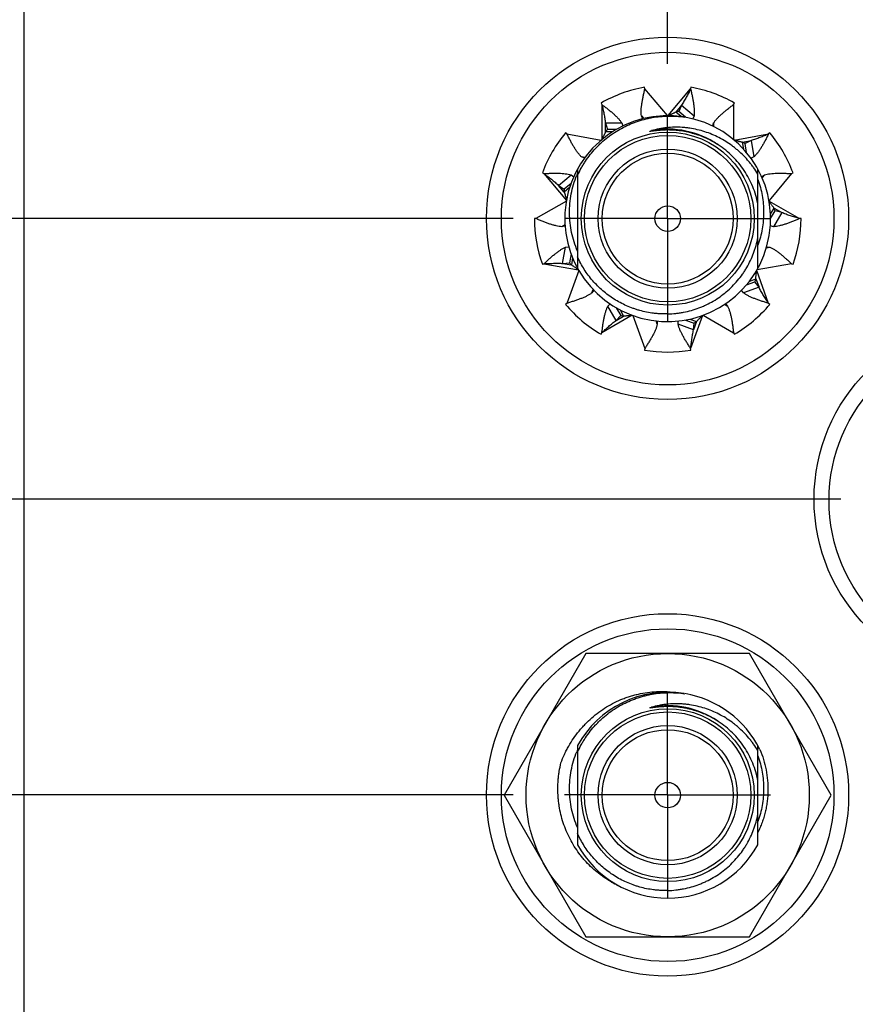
# Model space of a CAD drawing. Header units: inches. Extents: x 0 to 22, y 0 to 17.
# Tile 36 of 91: x 9.1 to 10.1, y 10 to 11.2. Entities that reach past the tile are written whole.
import ezdxf

# ---------------------------------------------------------------- set-up
doc = ezdxf.new("R2010")
doc.units = ezdxf.units.IN
doc.header["$LTSCALE"] = 1.21
doc.header["$MEASUREMENT"] = 0
doc.linetypes.add('CENTER', pattern=[0.6, 0.375, -0.075, 0.075, -0.075])
doc.layers.get('0').update_dxf_attribs({"linetype": 'CONTINUOUS'})
doc.layers.add('02___PRT_ALL_AXES', color=7, linetype='CONTINUOUS')
doc.layers.add('DIMENSIONS', color=7, linetype='CONTINUOUS')
doc.styles.get("Standard").update_dxf_attribs({"font": 'txt', "width": 0.8})
doc.dimstyles.new('DIMSTYLE_1', dxfattribs={"dimtxt": 0.125, "dimasz": 0.18, "dimexe": 0.18, "dimexo": 0.0625, "dimgap": 0.09, "dimtad": 0, "dimtih": 1, "dimtoh": 1, "dimdec": 3, "dimzin": 4, "dimdsep": 46, "dimtxsty": 'STANDARD', "dimblk": '_FILLED', "dimblk1": '_FILLED', "dimblk2": '_FILLED', "dimcen": 0.09, "dimadec": 0, "dimazin": 0, "dimtp": 0.01, "dimtm": 0.01, "dimtfac": 1, "dimtdec": 3, "dimtofl": 0, "dimtmove": 0, "dimatfit": 3, "dimldrblk": '_FILLED', "dimfxl": 1, "dimtolj": 1, "dimtzin": 4, "dimarcsym": 0})

# ---------------------------------------------------------------- blocks, each defined once
blk = doc.blocks.new('*D6')
at = {"layer": 'DIMENSIONS', "color": 2, "linetype": 'CONTINUOUS'}
blk.add_line((10.1065, 8.2903), (7.6286, 8.2903), dxfattribs=at)
at = {"layer": 'DIMENSIONS', "color": 2, "linetype": 'CONTINUOUS', "insert": (7.5661, 8.3528), "char_height": 0.125, "width": 1.425, "attachment_point": 3, "line_spacing_factor": 0.9}
blk.add_mtext('-3.679{\\Ftxt.shx;\\W1.000000;\\H0.125000; }[93.45]', dxfattribs=at)
blk = doc.blocks.new('_FILLED')
at = {"color": 0, "linetype": 'BYBLOCK'}
blk.add_solid([(0, 0), (-1, 0.1736), (-1, -0.1736)], dxfattribs=at)
blk = doc.blocks.new('*D7')
at = {"layer": 'DIMENSIONS', "color": 2, "linetype": 'CONTINUOUS'}
blk.add_line((10.1065, 8.9403), (7.6286, 8.9403), dxfattribs=at)
at = {"layer": 'DIMENSIONS', "color": 2, "linetype": 'CONTINUOUS', "insert": (7.5661, 9.0028), "char_height": 0.125, "width": 1.425, "attachment_point": 3, "line_spacing_factor": 0.9}
blk.add_mtext('-3.029{\\Ftxt.shx;\\W1.000000;\\H0.125000; }[76.94]', dxfattribs=at)
blk = doc.blocks.new('*D8')
at = {"layer": 'DIMENSIONS', "color": 2, "linetype": 'CONTINUOUS'}
blk.add_line((10.1065, 9.5903), (7.6286, 9.5903), dxfattribs=at)
at = {"layer": 'DIMENSIONS', "color": 2, "linetype": 'CONTINUOUS', "insert": (7.5661, 9.6528), "char_height": 0.125, "width": 1.425, "attachment_point": 3, "line_spacing_factor": 0.9}
blk.add_mtext('-2.379{\\Ftxt.shx;\\W1.000000;\\H0.125000; }[60.43]', dxfattribs=at)
blk = doc.blocks.new('*D9')
at = {"layer": 'DIMENSIONS', "color": 2, "linetype": 'CONTINUOUS'}
blk.add_line((9.7085, 10.2232), (7.6286, 10.2232), dxfattribs=at)
at = {"layer": 'DIMENSIONS', "color": 2, "linetype": 'CONTINUOUS', "insert": (7.5661, 10.2857), "char_height": 0.125, "width": 1.425, "attachment_point": 3, "line_spacing_factor": 0.9}
blk.add_mtext('-1.746{\\Ftxt.shx;\\W1.000000;\\H0.125000; }[44.35]', dxfattribs=at)
blk = doc.blocks.new('*D10')
at = {"layer": 'DIMENSIONS', "color": 2, "linetype": 'CONTINUOUS'}
blk.add_line((10.1065, 10.5822), (7.6286, 10.5822), dxfattribs=at)
at = {"layer": 'DIMENSIONS', "color": 2, "linetype": 'CONTINUOUS', "insert": (7.5661, 10.6447), "char_height": 0.125, "width": 1.425, "attachment_point": 3, "line_spacing_factor": 0.9}
blk.add_mtext('-1.387{\\Ftxt.shx;\\W1.000000;\\H0.125000; }[35.23]', dxfattribs=at)
blk = doc.blocks.new('*D11')
at = {"layer": 'DIMENSIONS', "color": 2, "linetype": 'CONTINUOUS'}
for p, q in [((7.8065, 11.1573), (7.6286, 11.1573)), ((7.9668, 10.9232), (7.8065, 11.1573)), ((9.7085, 10.9232), (7.9668, 10.9232))]:
    blk.add_line(p, q, dxfattribs=at)
at = {"layer": 'DIMENSIONS', "color": 2, "linetype": 'CONTINUOUS', "insert": (7.5661, 11.2198), "char_height": 0.125, "width": 1.425, "attachment_point": 3, "line_spacing_factor": 0.9}
blk.add_mtext('-1.046{\\Ftxt.shx;\\W1.000000;\\H0.125000; }[26.57]', dxfattribs=at)
blk = doc.blocks.new('*D27')
at = {"layer": 'DIMENSIONS', "color": 2, "linetype": 'CONTINUOUS'}
blk.add_line((9.8961, 11.1108), (9.8961, 12.7789), dxfattribs=at)
at = {"layer": 'DIMENSIONS', "color": 2, "linetype": 'CONTINUOUS', "insert": (9.8336, 12.8414), "char_height": 0.125, "width": 1.625, "attachment_point": 1, "rotation": 90, "line_spacing_factor": 0.9}
blk.add_mtext('2X 1.286{\\Ftxt.shx;\\W1.000000;\\H0.125000; }[32.66]', dxfattribs=at)
blk = doc.blocks.new('*D28')
at = {"layer": 'DIMENSIONS', "color": 2, "linetype": 'CONTINUOUS'}
blk.add_line((11.2796, 10.5758), (11.2796, 12.7789), dxfattribs=at)
at = {"layer": 'DIMENSIONS', "color": 2, "linetype": 'CONTINUOUS', "insert": (11.2171, 12.8414), "char_height": 0.125, "width": 1.625, "attachment_point": 1, "rotation": 90, "line_spacing_factor": 0.9}
blk.add_mtext('4X 2.669{\\Ftxt.shx;\\W1.000000;\\H0.125000; }[67.81]', dxfattribs=at)

msp = doc.modelspace()

# ---------------------------------------------------------------- linework, layer by layer
at = {"color": 7, "linetype": 'CONTINUOUS'}
for p, q in [((9.1141, 12.0572), (9.1141, 7.9872)), ((9.8685, 11.0804), (9.8682, 11.0824)), ((9.9245, 11.0824), (9.9241, 11.0804)), ((9.8153, 11.0631), (9.8163, 11.0614)), ((9.9131, 11.0605), (9.9097, 11.0529)), ((9.9131, 11.0605), (9.9283, 11.0477)), ((9.9763, 11.0614), (9.9773, 11.0631)), ((9.8659, 11.0441), (9.8643, 11.0477)), ((9.9128, 11.0467), (9.9062, 11.0523)), ((9.9181, 11.0459), (9.9097, 11.0529)), ((9.9283, 11.0477), (9.9267, 11.0441)), ((9.8207, 11.0391), (9.823, 11.0311)), ((9.8207, 11.0391), (9.8406, 11.0391)), ((9.8406, 11.0391), (9.8417, 11.0352)), ((9.951, 11.0353), (9.9521, 11.0391)), ((9.7738, 11.0257), (9.7722, 11.027)), ((9.8293, 11.0283), (9.8207, 11.0283)), ((9.834, 11.0311), (9.823, 11.0311)), ((9.8963, 11.0305), (9.8946, 11.0305)), ((10.0204, 11.027), (10.0189, 11.0257)), ((9.9886, 11.0072), (9.9871, 11.0157)), ((9.9976, 11.0176), (9.9902, 11.0139)), ((9.9921, 11.0031), (9.9902, 11.0139)), ((9.9976, 11.0176), (10.0011, 10.9979)), ((9.7952, 10.9962), (9.7916, 10.9979)), ((10.0011, 10.9979), (9.9975, 10.9962)), ((9.7441, 10.9783), (9.746, 10.9776)), ((9.7637, 10.9632), (9.7789, 10.976)), ((9.7789, 10.976), (9.7822, 10.9738)), ((9.7868, 10.9831), (9.7868, 10.8626)), ((10.0058, 10.8626), (10.0058, 10.9831)), ((10.0104, 10.9738), (10.0137, 10.976)), ((10.0467, 10.9776), (10.0486, 10.9783)), ((9.7637, 10.9632), (9.7705, 10.9586)), ((9.7789, 10.9656), (9.7705, 10.9586)), ((9.7772, 10.9606), (9.7706, 10.955)), ((10.0212, 10.9282), (10.0255, 10.9357)), ((10.0213, 10.9229), (10.0268, 10.9323)), ((10.0348, 10.9303), (10.0249, 10.913)), ((10.0348, 10.9303), (10.0268, 10.9323)), ((9.7363, 10.9229), (9.7343, 10.9229)), ((10.0583, 10.9229), (10.0563, 10.9229)), ((9.7717, 10.914), (9.7678, 10.913)), ((10.0249, 10.913), (10.021, 10.914)), ((9.7687, 10.8685), (9.7722, 10.8881)), ((9.7722, 10.8881), (9.7761, 10.8886)), ((9.7789, 10.8802), (9.777, 10.8694)), ((10.0165, 10.8886), (10.0205, 10.8881)), ((9.7441, 10.8674), (9.746, 10.8681)), ((9.7687, 10.8685), (9.777, 10.8694)), ((9.7808, 10.8752), (9.7793, 10.8666)), ((10.0467, 10.8681), (10.0486, 10.8674)), ((9.7863, 10.8619), (9.7879, 10.8607)), ((9.992, 10.8425), (10.0023, 10.8462)), ((9.9954, 10.8467), (10.0035, 10.8496)), ((10.0072, 10.8395), (10.0023, 10.8462)), ((9.8065, 10.8359), (9.8042, 10.8327)), ((9.9885, 10.8327), (9.9861, 10.8359)), ((10.0072, 10.8395), (9.9885, 10.8327)), ((9.7738, 10.82), (9.7722, 10.8187)), ((9.8236, 10.8165), (9.8263, 10.8193)), ((9.9664, 10.8193), (9.9691, 10.8165)), ((10.0204, 10.8187), (10.0189, 10.82)), ((9.8335, 10.7992), (9.8236, 10.8165)), ((9.8338, 10.8147), (9.8393, 10.8052)), ((9.8385, 10.812), (9.8428, 10.8046)), ((9.8335, 10.7992), (9.8393, 10.8052)), ((9.8834, 10.7986), (9.8837, 10.7946)), ((9.909, 10.7946), (9.9092, 10.7986)), ((9.918, 10.7998), (9.9283, 10.796)), ((9.9233, 10.8008), (9.9314, 10.7979)), ((9.9277, 10.7878), (9.9283, 10.796)), ((9.8153, 10.7826), (9.8163, 10.7843)), ((9.9277, 10.7878), (9.909, 10.7946)), ((9.9763, 10.7843), (9.9773, 10.7826)), ((9.8685, 10.7653), (9.8682, 10.7633)), ((9.9245, 10.7633), (9.9241, 10.7653)), ((9.797, 10.3949), (9.6977, 10.2229)), ((9.9956, 10.3949), (9.797, 10.3949)), ((10.0949, 10.2229), (9.9956, 10.3949)), ((9.8963, 10.3305), (9.8946, 10.3305)), ((9.7868, 10.2831), (9.7868, 10.1626)), ((10.0058, 10.1626), (10.0058, 10.2831)), ((9.6977, 10.2229), (9.797, 10.0509)), ((9.9956, 10.0509), (10.0949, 10.2229)), ((9.8361, 10.1133), (9.8359, 10.1134)), ((9.797, 10.0509), (9.9956, 10.0509))]:
    msp.add_line(p, q, dxfattribs=at)
at = {"color": 9, "linetype": 'CONTINUOUS'}
for p, q in [((9.8959, 11.0479), (9.8685, 11.0804)), ((9.8968, 11.0479), (9.9241, 11.0804)), ((9.8163, 11.0614), (9.8163, 11.0189)), ((9.9131, 11.0605), (9.9062, 11.0523)), ((9.9763, 11.0614), (9.9763, 11.0189)), ((9.8643, 11.0477), (9.8671, 11.0444)), ((9.8207, 11.0283), (9.8207, 11.0391)), ((9.9521, 11.0391), (9.9521, 11.0347)), ((9.7738, 11.0257), (9.8156, 11.0183)), ((9.977, 11.0183), (10.0189, 11.0257)), ((9.9871, 11.0157), (9.9976, 11.0176)), ((9.7959, 10.9972), (9.7916, 10.9979)), ((9.746, 10.9776), (9.7733, 10.945)), ((10.0137, 10.976), (10.0109, 10.9727)), ((10.0467, 10.9776), (10.0194, 10.945)), ((9.7706, 10.955), (9.7637, 10.9632)), ((9.7732, 10.9441), (9.7363, 10.9229)), ((10.0195, 10.9441), (10.0563, 10.9229)), ((10.0255, 10.9357), (10.0348, 10.9303)), ((9.7716, 10.9152), (9.7678, 10.913)), ((10.0162, 10.8874), (10.0205, 10.8881)), ((9.746, 10.8681), (9.7879, 10.8607)), ((9.7687, 10.8685), (9.7793, 10.8666)), ((10.0467, 10.8681), (10.0048, 10.8607)), ((9.7883, 10.86), (9.7738, 10.82)), ((10.0189, 10.82), (10.0044, 10.86)), ((10.0035, 10.8496), (10.0072, 10.8395)), ((9.8042, 10.8327), (9.8057, 10.8368)), ((9.9653, 10.8186), (9.9691, 10.8165)), ((9.8532, 10.8055), (9.8163, 10.7843)), ((9.8335, 10.7992), (9.8428, 10.8046)), ((9.854, 10.8052), (9.8685, 10.7653)), ((9.8837, 10.7946), (9.8822, 10.7987)), ((9.9387, 10.8052), (9.9241, 10.7653)), ((9.9314, 10.7979), (9.9277, 10.7878)), ((9.9395, 10.8055), (9.9763, 10.7843))]:
    msp.add_line(p, q, dxfattribs=at)
at = {"color": 7, "linetype": 'CONTINUOUS'}
for centre, radius in [((9.8961, 10.9232), 0.22), ((9.8963, 10.9229), 0.202), ((9.8963, 10.9229), 0.105), ((9.8963, 10.9229), 0.0845), ((9.8963, 10.9229), 0.0795), ((9.8963, 10.9229), 0.0155), ((10.2941, 10.5822), 0.22), ((10.2943, 10.5809), 0.202), ((9.8961, 10.2232), 0.22), ((9.8963, 10.2229), 0.202), ((9.8963, 10.2229), 0.172), ((9.8963, 10.2229), 0.105), ((9.8963, 10.2229), 0.0845), ((9.8963, 10.2229), 0.0795), ((9.8963, 10.2229), 0.0155)]:
    msp.add_circle(centre, radius, dxfattribs=at)
at = {"color": 9, "linetype": 'CONTINUOUS'}
for centre in [(9.8963, 10.9229), (9.8963, 10.2229)]:
    msp.add_circle(centre, 0.101, dxfattribs=at)
at = {"color": 7, "linetype": 'CONTINUOUS'}
for centre, radius, start, end in [((9.8963, 10.9229), 0.162, 100, 120), ((9.8963, 10.9229), 0.162, 60, 80), ((9.8963, 10.9229), 0.125, 80.9503, 80.4922), ((9.9216, 10.9786), 0.0753, 99.1176, 101.868), ((9.8963, 10.9229), 0.162, 140, 160), ((9.8799, 10.9818), 0.0753, 139.1176, 141.868), ((9.8963, 10.9229), 0.162, 20, 40), ((9.9516, 10.9493), 0.0753, 59.1176, 61.868), ((9.8992, 10.9299), 0.1222, 156.8717, 158.052), ((9.8458, 10.9575), 0.0753, 179.1176, 181.868), ((9.9556, 10.9076), 0.0753, 19.1176, 21.868), ((9.8963, 10.9229), 0.162, 180, 200), ((9.8963, 10.9229), 0.162, 340, 360), ((9.8354, 10.9169), 0.0753, 219.1176, 221.868), ((9.932, 10.8731), 0.0753, 339.1176, 341.868), ((9.8963, 10.9229), 0.162, 220, 240), ((9.8963, 10.9229), 0.162, 300, 320), ((9.8535, 10.8791), 0.0753, 259.1176, 261.868), ((9.8916, 10.8618), 0.0753, 299.1176, 301.868), ((9.8963, 10.9229), 0.162, 260, 280), ((9.8963, 10.2229), 0.125, 80.9503, 151.1635), ((9.8963, 10.2229), 0.125, 26.3984, 80.4922), ((9.8992, 10.2299), 0.1222, 156.8717, 158.052), ((9.8963, 10.2229), 0.125, 208.8365, 331.1635), ((9.8895, 10.2263), 0.125, 240.5446, 244.6061)]:
    msp.add_arc(centre, radius, start, end, dxfattribs=at)
at = {"color": 9, "linetype": 'CONTINUOUS'}
for centre in [(9.8963, 10.9229), (9.8963, 10.2229)]:
    msp.add_arc(centre, 0.1086, 56.1069, 100.4064, dxfattribs=at)
at = {"color": 7, "linetype": 'CONTINUOUS'}
for points, knots in [([(9.8643, 11.0477), (9.8642, 11.0489), (9.864, 11.0512), (9.8641, 11.0549), (9.8644, 11.0588), (9.865, 11.0629), (9.8657, 11.0672), (9.8666, 11.0715), (9.8675, 11.076), (9.8682, 11.0789), (9.8685, 11.0804)], [0, 0, 0, 0, 0.10435, 0.215842, 0.334278, 0.459053, 0.589249, 0.723711, 0.861106, 1, 1, 1, 1]), ([(9.9241, 11.0804), (9.9233, 11.0787), (9.9215, 11.0753), (9.9189, 11.0703), (9.9161, 11.0653), (9.9141, 11.0621), (9.9131, 11.0605)], [0, 0, 0, 0, 0.251797, 0.502749, 0.75223, 1, 1, 1, 1]), ([(9.9241, 11.0804), (9.9245, 11.0789), (9.9251, 11.076), (9.9261, 11.0715), (9.9269, 11.0672), (9.9277, 11.0629), (9.9282, 11.0588), (9.9285, 11.0549), (9.9286, 11.0512), (9.9285, 11.0489), (9.9283, 11.0477)], [0, 0, 0, 0, 0.138894, 0.276289, 0.410751, 0.540947, 0.665722, 0.784158, 0.89565, 1, 1, 1, 1]), ([(9.8163, 11.0614), (9.8176, 11.0605), (9.82, 11.0586), (9.8236, 11.0559), (9.827, 11.0531), (9.8303, 11.0503), (9.8333, 11.0475), (9.8361, 11.0447), (9.8385, 11.042), (9.8399, 11.04), (9.8406, 11.0391)], [0, 0, 0, 0, 0.138894, 0.276289, 0.410751, 0.540947, 0.665722, 0.784158, 0.89565, 1, 1, 1, 1]), ([(9.8163, 11.0614), (9.8168, 11.0596), (9.8176, 11.0558), (9.8189, 11.0503), (9.8199, 11.0447), (9.8204, 11.0409), (9.8207, 11.0391)], [0, 0, 0, 0, 0.251797, 0.502749, 0.75223, 1, 1, 1, 1]), ([(9.9521, 11.0391), (9.9527, 11.04), (9.9541, 11.042), (9.9566, 11.0447), (9.9593, 11.0475), (9.9624, 11.0503), (9.9656, 11.0531), (9.9691, 11.0559), (9.9727, 11.0586), (9.9751, 11.0605), (9.9763, 11.0614)], [0, 0, 0, 0, 0.10435, 0.215842, 0.334278, 0.459053, 0.589249, 0.723711, 0.861106, 1, 1, 1, 1]), ([(9.7868, 10.9752), (9.7882, 10.9783), (9.7904, 10.9827), (9.7937, 10.9884), (9.7973, 10.994), (9.8022, 11.0007), (9.8076, 11.007), (9.8122, 11.0118), (9.817, 11.0164), (9.8233, 11.0217), (9.8314, 11.0275), (9.84, 11.0326), (9.8489, 11.0369), (9.8581, 11.0406), (9.8661, 11.043), (9.8725, 11.0446), (9.879, 11.0459), (9.8872, 11.047), (9.8955, 11.0474), (9.9021, 11.0474), (9.9088, 11.0471), (9.9137, 11.0466), (9.917, 11.0461)], [0, 0, 0, 0, 0.062496, 0.093751, 0.125005, 0.187501, 0.249998, 0.281252, 0.312507, 0.375004, 0.4375, 0.499997, 0.562494, 0.624991, 0.687488, 0.718743, 0.749998, 0.812495, 0.874993, 0.906247, 0.937502, 1, 1, 1, 1]), ([(9.9062, 11.0523), (9.9058, 11.0521), (9.9051, 11.0517), (9.904, 11.0511), (9.9029, 11.0505), (9.9017, 11.05), (9.9005, 11.0495), (9.8988, 11.0487), (9.8976, 11.0482), (9.8968, 11.0479)], [0, 0, 0, 0, 0.11667, 0.23666, 0.359556, 0.4849, 0.61214, 0.740734, 1, 1, 1, 1]), ([(9.7916, 10.9979), (9.7907, 10.9987), (9.7891, 11.0005), (9.7868, 11.0033), (9.7845, 11.0065), (9.7823, 11.01), (9.7801, 11.0137), (9.778, 11.0176), (9.7759, 11.0216), (9.7745, 11.0243), (9.7738, 11.0257)], [0, 0, 0, 0, 0.10435, 0.215842, 0.334278, 0.459053, 0.589249, 0.723711, 0.861106, 1, 1, 1, 1]), ([(9.8207, 11.0283), (9.8205, 11.0279), (9.8203, 11.0272), (9.8198, 11.026), (9.8193, 11.0248), (9.8187, 11.0237), (9.8181, 11.0225), (9.8173, 11.0209), (9.8167, 11.0197), (9.8163, 11.0189)], [0, 0, 0, 0, 0.11667, 0.23666, 0.359556, 0.4849, 0.61214, 0.740734, 1, 1, 1, 1]), ([(9.8946, 11.0305), (9.8937, 11.0304), (9.8923, 11.0304), (9.8904, 11.0303), (9.889, 11.0302), (9.8876, 11.0301), (9.8862, 11.03), (9.8848, 11.0299), (9.8836, 11.0298), (9.8827, 11.0297), (9.882, 11.0296), (9.8813, 11.0295), (9.8806, 11.0295), (9.8799, 11.0294), (9.8792, 11.0293), (9.8786, 11.0292), (9.8782, 11.0291), (9.8778, 11.0291), (9.8775, 11.0291), (9.8771, 11.029), (9.8768, 11.029), (9.8765, 11.0289), (9.8762, 11.0289), (9.8761, 11.0289), (9.8759, 11.0289), (9.8757, 11.0289), (9.8755, 11.0288), (9.8754, 11.0288), (9.8753, 11.0288), (9.8752, 11.0288), (9.8751, 11.0288), (9.875, 11.0288), (9.8749, 11.0288), (9.8749, 11.0288), (9.8748, 11.0288), (9.8748, 11.0288), (9.8747, 11.0288), (9.8747, 11.0288), (9.8747, 11.0288), (9.8746, 11.0288), (9.8746, 11.0288), (9.8746, 11.0289), (9.8746, 11.0289), (9.8746, 11.0289), (9.8746, 11.0289), (9.8746, 11.0289), (9.8746, 11.0289), (9.8747, 11.029), (9.8747, 11.029), (9.8747, 11.029), (9.8748, 11.029), (9.8748, 11.029), (9.8749, 11.0291), (9.875, 11.0291), (9.8751, 11.0291), (9.8751, 11.0292), (9.8752, 11.0292), (9.8754, 11.0293), (9.8755, 11.0293), (9.8757, 11.0294), (9.8759, 11.0294), (9.876, 11.0295), (9.8762, 11.0295), (9.8764, 11.0296), (9.8766, 11.0296), (9.8767, 11.0297)], [0, 0, 0, 0, 0.125503, 0.188255, 0.251007, 0.313758, 0.376507, 0.439255, 0.502, 0.533371, 0.564741, 0.596109, 0.627476, 0.65884, 0.6902, 0.721555, 0.73723, 0.752903, 0.768573, 0.784239, 0.7999, 0.815555, 0.823379, 0.8312, 0.839017, 0.846829, 0.854635, 0.86243, 0.866323, 0.870211, 0.874093, 0.877966, 0.881827, 0.885669, 0.887578, 0.889476, 0.891356, 0.893205, 0.895, 0.895859, 0.89667, 0.897421, 0.897772, 0.898118, 0.898853, 0.899657, 0.901371, 0.903173, 0.905018, 0.906889, 0.908775, 0.910673, 0.914491, 0.91833, 0.922182, 0.926044, 0.929912, 0.937666, 0.945434, 0.953212, 0.960998, 0.968791, 0.976588, 0.984389, 1, 1, 1, 1]), ([(10.0058, 10.977), (10.0042, 10.9796), (10.0016, 10.9836), (9.9979, 10.9886), (9.994, 10.9934), (9.9887, 10.9992), (9.983, 11.0045), (9.9782, 11.0085), (9.9733, 11.0123), (9.9668, 11.0167), (9.9586, 11.0213), (9.9501, 11.0253), (9.9413, 11.0285), (9.9323, 11.031), (9.9246, 11.0325), (9.9184, 11.0333), (9.9122, 11.0338), (9.9044, 11.034), (9.8966, 11.0335), (9.8904, 11.0327), (9.8843, 11.0316), (9.8797, 11.0305), (9.8767, 11.0297)], [0, 0, 0, 0, 0.062524, 0.093791, 0.125057, 0.187574, 0.250088, 0.28135, 0.312612, 0.375119, 0.437622, 0.500122, 0.562618, 0.62511, 0.687598, 0.718847, 0.750096, 0.812575, 0.87505, 0.906292, 0.937534, 1, 1, 1, 1]), ([(9.9578, 11.0124), (9.9556, 11.0139), (9.9509, 11.0166), (9.9437, 11.0203), (9.9374, 11.0229), (9.9323, 11.0247), (9.9271, 11.0263), (9.9206, 11.028), (9.9139, 11.0292), (9.9085, 11.0299), (9.9031, 11.0303), (9.899, 11.0305), (9.8963, 11.0305)], [0, 0, 0, 0, 0.124975, 0.249957, 0.374945, 0.437451, 0.499959, 0.624957, 0.74996, 0.812472, 0.874988, 1, 1, 1, 1]), ([(10.0189, 11.0257), (10.0171, 11.0249), (10.0136, 11.0234), (10.0083, 11.0213), (10.003, 11.0193), (9.9994, 11.0181), (9.9976, 11.0176)], [0, 0, 0, 0, 0.251797, 0.502749, 0.75223, 1, 1, 1, 1]), ([(10.0189, 11.0257), (10.0182, 11.0243), (10.0168, 11.0216), (10.0147, 11.0176), (10.0125, 11.0137), (10.0104, 11.01), (10.0082, 11.0065), (10.0059, 11.0033), (10.0036, 11.0005), (10.0019, 10.9987), (10.0011, 10.9979)], [0, 0, 0, 0, 0.138894, 0.276289, 0.410751, 0.540947, 0.665722, 0.784158, 0.89565, 1, 1, 1, 1]), ([(10.0058, 10.9403), (10.0052, 10.944), (10.0034, 10.9512), (9.9998, 10.9617), (9.9951, 10.9718), (9.9894, 10.9814), (9.9828, 10.9903), (9.9753, 10.9986), (9.967, 11.006), (9.9609, 11.0104), (9.9578, 11.0124)], [0, 0, 0, 0, 0.125003, 0.250003, 0.375003, 0.500004, 0.625003, 0.750003, 0.875001, 1, 1, 1, 1]), ([(9.9871, 11.0157), (9.9867, 11.0157), (9.9858, 11.0159), (9.9846, 11.0161), (9.9834, 11.0165), (9.9821, 11.0168), (9.9809, 11.0172), (9.9792, 11.0177), (9.9779, 11.0181), (9.977, 11.0183)], [0, 0, 0, 0, 0.11667, 0.23666, 0.359556, 0.4849, 0.61214, 0.740734, 1, 1, 1, 1]), ([(9.746, 10.9776), (9.7475, 10.9776), (9.7506, 10.9778), (9.7551, 10.978), (9.7595, 10.9781), (9.7638, 10.978), (9.7679, 10.9779), (9.7718, 10.9775), (9.7755, 10.9769), (9.7778, 10.9764), (9.7789, 10.976)], [0, 0, 0, 0, 0.138894, 0.276289, 0.410751, 0.540947, 0.665722, 0.784158, 0.89565, 1, 1, 1, 1]), ([(9.746, 10.9776), (9.7475, 10.9764), (9.7506, 10.9741), (9.7551, 10.9707), (9.7595, 10.967), (9.7623, 10.9645), (9.7637, 10.9632)], [0, 0, 0, 0, 0.251797, 0.502749, 0.75223, 1, 1, 1, 1]), ([(9.7868, 10.8835), (9.7853, 10.8871), (9.7825, 10.8945), (9.7794, 10.9059), (9.7776, 10.9176), (9.7769, 10.9294), (9.7774, 10.9413), (9.779, 10.953), (9.7818, 10.9645), (9.7844, 10.972), (9.7859, 10.9756)], [0, 0, 0, 0, 0.124998, 0.249996, 0.374995, 0.499994, 0.624994, 0.749995, 0.874995, 1, 1, 1, 1]), ([(10.0137, 10.976), (10.0148, 10.9764), (10.0172, 10.9769), (10.0208, 10.9775), (10.0247, 10.9779), (10.0288, 10.978), (10.0331, 10.9781), (10.0376, 10.978), (10.0421, 10.9778), (10.0451, 10.9776), (10.0467, 10.9776)], [0, 0, 0, 0, 0.10435, 0.215842, 0.334278, 0.459053, 0.589249, 0.723711, 0.861106, 1, 1, 1, 1]), ([(10.0058, 10.9705), (10.007, 10.9673), (10.009, 10.9608), (10.0112, 10.9509), (10.0125, 10.9408), (10.013, 10.9306), (10.0126, 10.9205), (10.0113, 10.9104), (10.0091, 10.9004), (10.007, 10.894), (10.0058, 10.8908)], [0, 0, 0, 0, 0.125002, 0.250002, 0.375003, 0.500003, 0.625003, 0.750003, 0.875001, 1, 1, 1, 1]), ([(9.7706, 10.955), (9.7707, 10.9546), (9.771, 10.9539), (9.7714, 10.9527), (9.7717, 10.9515), (9.7721, 10.9502), (9.7724, 10.9489), (9.7728, 10.9472), (9.7731, 10.9459), (9.7733, 10.945)], [0, 0, 0, 0, 0.11667, 0.23666, 0.359556, 0.4849, 0.61214, 0.740734, 1, 1, 1, 1]), ([(10.0255, 10.9357), (10.0252, 10.936), (10.0247, 10.9366), (10.0239, 10.9376), (10.0232, 10.9386), (10.0225, 10.9397), (10.0217, 10.9408), (10.0207, 10.9422), (10.02, 10.9434), (10.0195, 10.9441)], [0, 0, 0, 0, 0.11667, 0.23666, 0.359556, 0.4849, 0.61214, 0.740734, 1, 1, 1, 1]), ([(10.0563, 10.9229), (10.0545, 10.9234), (10.0508, 10.9245), (10.0454, 10.9262), (10.04, 10.9281), (10.0365, 10.9295), (10.0348, 10.9303)], [0, 0, 0, 0, 0.251797, 0.502749, 0.75223, 1, 1, 1, 1]), ([(9.7678, 10.913), (9.7667, 10.9131), (9.7643, 10.9134), (9.7607, 10.9141), (9.7569, 10.9151), (9.7529, 10.9163), (9.7489, 10.9178), (9.7448, 10.9194), (9.7406, 10.9211), (9.7377, 10.9223), (9.7363, 10.9229)], [0, 0, 0, 0, 0.10435, 0.215842, 0.334278, 0.459053, 0.589249, 0.723711, 0.861106, 1, 1, 1, 1]), ([(10.0563, 10.9229), (10.0549, 10.9223), (10.0521, 10.9211), (10.0479, 10.9194), (10.0438, 10.9178), (10.0397, 10.9163), (10.0358, 10.9151), (10.032, 10.9141), (10.0284, 10.9134), (10.026, 10.9131), (10.0249, 10.913)], [0, 0, 0, 0, 0.138894, 0.276289, 0.410751, 0.540947, 0.665722, 0.784158, 0.89565, 1, 1, 1, 1]), ([(9.8963, 10.8071), (9.8996, 10.8072), (9.9044, 10.8075), (9.9108, 10.8084), (9.9172, 10.8095), (9.9251, 10.8113), (9.9327, 10.8139), (9.9387, 10.8163), (9.9446, 10.8189), (9.9518, 10.8227), (9.9599, 10.828), (9.9676, 10.8339), (9.9748, 10.8405), (9.9813, 10.8476), (9.9863, 10.8541), (9.9899, 10.8594), (9.9933, 10.8649), (9.997, 10.8721), (10.0002, 10.8795), (10.0023, 10.8856), (10.0042, 10.8918), (10.0052, 10.8966), (10.0058, 10.8998)], [0, 0, 0, 0, 0.062498, 0.093753, 0.125009, 0.187506, 0.250003, 0.281259, 0.312514, 0.375011, 0.437507, 0.500004, 0.5625, 0.624997, 0.687493, 0.718748, 0.750003, 0.812499, 0.874995, 0.906249, 0.937504, 1, 1, 1, 1]), ([(9.746, 10.8681), (9.7471, 10.8692), (9.7493, 10.8712), (9.7527, 10.8743), (9.756, 10.8772), (9.7594, 10.88), (9.7626, 10.8825), (9.7658, 10.8847), (9.769, 10.8866), (9.7711, 10.8877), (9.7722, 10.8881)], [0, 0, 0, 0, 0.138894, 0.276289, 0.410751, 0.540947, 0.665722, 0.784158, 0.89565, 1, 1, 1, 1]), ([(10.0205, 10.8881), (10.0215, 10.8877), (10.0237, 10.8866), (10.0268, 10.8847), (10.03, 10.8825), (10.0333, 10.88), (10.0366, 10.8772), (10.04, 10.8743), (10.0433, 10.8712), (10.0456, 10.8692), (10.0467, 10.8681)], [0, 0, 0, 0, 0.10435, 0.215842, 0.334278, 0.459053, 0.589249, 0.723711, 0.861106, 1, 1, 1, 1]), ([(9.746, 10.8681), (9.7479, 10.8682), (9.7517, 10.8684), (9.7574, 10.8687), (9.7631, 10.8687), (9.7669, 10.8686), (9.7687, 10.8685)], [0, 0, 0, 0, 0.251797, 0.502749, 0.75223, 1, 1, 1, 1]), ([(9.8963, 10.8071), (9.8935, 10.8071), (9.8892, 10.8071), (9.8835, 10.8075), (9.8778, 10.8081), (9.8707, 10.8092), (9.8638, 10.8109), (9.8583, 10.8125), (9.8529, 10.8144), (9.8463, 10.817), (9.8385, 10.8208), (9.8311, 10.8251), (9.8241, 10.83), (9.8174, 10.8353), (9.8111, 10.8411), (9.8052, 10.8474), (9.7998, 10.8541), (9.7949, 10.8611), (9.7906, 10.8685), (9.788, 10.8736), (9.7868, 10.8763)], [0, 0, 0, 0, 0.062498, 0.093753, 0.125007, 0.187505, 0.250003, 0.281257, 0.312512, 0.37501, 0.437509, 0.500007, 0.562506, 0.625005, 0.687504, 0.750003, 0.812502, 0.875001, 0.937501, 1, 1, 1, 1]), ([(9.7793, 10.8666), (9.7799, 10.8663), (9.7808, 10.8658), (9.7819, 10.8651), (9.7831, 10.8643), (9.7846, 10.8632), (9.7857, 10.8623), (9.7863, 10.8619)], [0, 0, 0, 0, 0.237427, 0.360104, 0.485028, 0.7402, 1, 1, 1, 1]), ([(10.0035, 10.8496), (10.0035, 10.85), (10.0035, 10.8509), (10.0035, 10.8521), (10.0036, 10.8534), (10.0038, 10.8547), (10.0039, 10.856), (10.0041, 10.8577), (10.0043, 10.8591), (10.0044, 10.86)], [0, 0, 0, 0, 0.11667, 0.23666, 0.359556, 0.4849, 0.61214, 0.740734, 1, 1, 1, 1]), ([(9.8042, 10.8327), (9.8033, 10.832), (9.8013, 10.8307), (9.7981, 10.8289), (9.7945, 10.8272), (9.7907, 10.8257), (9.7867, 10.8242), (9.7825, 10.8228), (9.7781, 10.8214), (9.7752, 10.8205), (9.7738, 10.82)], [0, 0, 0, 0, 0.10435, 0.215842, 0.334278, 0.459053, 0.589249, 0.723711, 0.861106, 1, 1, 1, 1]), ([(10.0189, 10.82), (10.0174, 10.8205), (10.0145, 10.8214), (10.0102, 10.8228), (10.006, 10.8242), (10.002, 10.8257), (9.9982, 10.8272), (9.9946, 10.8289), (9.9914, 10.8307), (9.9894, 10.832), (9.9885, 10.8327)], [0, 0, 0, 0, 0.138894, 0.276289, 0.410751, 0.540947, 0.665722, 0.784158, 0.89565, 1, 1, 1, 1]), ([(10.0189, 10.82), (10.0179, 10.8216), (10.0158, 10.8248), (10.0127, 10.8296), (10.0098, 10.8345), (10.008, 10.8378), (10.0072, 10.8395)], [0, 0, 0, 0, 0.251797, 0.502749, 0.75223, 1, 1, 1, 1]), ([(9.8163, 10.7843), (9.8165, 10.7858), (9.8169, 10.7888), (9.8175, 10.7933), (9.8182, 10.7977), (9.819, 10.8019), (9.8199, 10.806), (9.8209, 10.8098), (9.8221, 10.8132), (9.823, 10.8154), (9.8236, 10.8165)], [0, 0, 0, 0, 0.138894, 0.276289, 0.410751, 0.540947, 0.665722, 0.784158, 0.89565, 1, 1, 1, 1]), ([(9.9691, 10.8165), (9.9696, 10.8154), (9.9706, 10.8132), (9.9718, 10.8098), (9.9728, 10.806), (9.9737, 10.8019), (9.9745, 10.7977), (9.9751, 10.7933), (9.9757, 10.7888), (9.9761, 10.7858), (9.9763, 10.7843)], [0, 0, 0, 0, 0.10435, 0.215842, 0.334278, 0.459053, 0.589249, 0.723711, 0.861106, 1, 1, 1, 1]), ([(9.8163, 10.7843), (9.8177, 10.7856), (9.8205, 10.7882), (9.8247, 10.7921), (9.829, 10.7958), (9.832, 10.7981), (9.8335, 10.7992)], [0, 0, 0, 0, 0.251797, 0.502749, 0.75223, 1, 1, 1, 1]), ([(9.8428, 10.8046), (9.8432, 10.8047), (9.844, 10.8048), (9.8453, 10.805), (9.8465, 10.8051), (9.8478, 10.8052), (9.8491, 10.8053), (9.8509, 10.8054), (9.8523, 10.8055), (9.8532, 10.8055)], [0, 0, 0, 0, 0.11667, 0.23666, 0.359556, 0.4849, 0.61214, 0.740734, 1, 1, 1, 1]), ([(9.9314, 10.7979), (9.9316, 10.7982), (9.9321, 10.7988), (9.933, 10.7997), (9.9339, 10.8007), (9.9348, 10.8016), (9.9357, 10.8025), (9.937, 10.8037), (9.938, 10.8046), (9.9387, 10.8052)], [0, 0, 0, 0, 0.11667, 0.23666, 0.359556, 0.4849, 0.61214, 0.740734, 1, 1, 1, 1]), ([(9.8837, 10.7946), (9.8834, 10.7935), (9.8828, 10.7912), (9.8814, 10.7877), (9.8798, 10.7842), (9.8779, 10.7805), (9.8757, 10.7768), (9.8734, 10.773), (9.871, 10.7691), (9.8694, 10.7666), (9.8685, 10.7653)], [0, 0, 0, 0, 0.10435, 0.215842, 0.334278, 0.459053, 0.589249, 0.723711, 0.861106, 1, 1, 1, 1]), ([(9.9241, 10.7653), (9.9233, 10.7666), (9.9216, 10.7691), (9.9192, 10.773), (9.9169, 10.7768), (9.9148, 10.7805), (9.9129, 10.7842), (9.9112, 10.7877), (9.9099, 10.7912), (9.9092, 10.7935), (9.909, 10.7946)], [0, 0, 0, 0, 0.138894, 0.276289, 0.410751, 0.540947, 0.665722, 0.784158, 0.89565, 1, 1, 1, 1]), ([(9.9241, 10.7653), (9.9243, 10.7672), (9.9248, 10.771), (9.9256, 10.7766), (9.9265, 10.7822), (9.9273, 10.7859), (9.9277, 10.7878)], [0, 0, 0, 0, 0.251797, 0.502749, 0.75223, 1, 1, 1, 1]), ([(9.7666, 10.2621), (9.7679, 10.2656), (9.7701, 10.2708), (9.7733, 10.2774), (9.7769, 10.284), (9.7818, 10.2919), (9.7874, 10.2993), (9.7922, 10.305), (9.7972, 10.3105), (9.804, 10.3169), (9.8127, 10.3239), (9.822, 10.3301), (9.8317, 10.3355), (9.8402, 10.3393), (9.8472, 10.3419), (9.8525, 10.3436), (9.8579, 10.345), (9.8652, 10.3467), (9.8744, 10.3481), (9.8837, 10.3488), (9.8911, 10.3488), (9.8985, 10.3485), (9.9041, 10.3479), (9.9078, 10.3473)], [0, 0, 0, 0, 0.062497, 0.093752, 0.125007, 0.187503, 0.249999, 0.281254, 0.312509, 0.375005, 0.437501, 0.499996, 0.562492, 0.624987, 0.656242, 0.687497, 0.718752, 0.750007, 0.812501, 0.874996, 0.906251, 0.937505, 1, 1, 1, 1]), ([(9.7868, 10.2752), (9.7882, 10.2783), (9.7904, 10.2827), (9.7937, 10.2884), (9.7973, 10.294), (9.8022, 10.3007), (9.8076, 10.307), (9.8122, 10.3118), (9.817, 10.3164), (9.8233, 10.3217), (9.8314, 10.3275), (9.84, 10.3326), (9.8489, 10.3369), (9.8581, 10.3406), (9.8661, 10.343), (9.8725, 10.3446), (9.879, 10.3459), (9.8872, 10.347), (9.8955, 10.3474), (9.9021, 10.3474), (9.9088, 10.3471), (9.9137, 10.3466), (9.917, 10.3461)], [0, 0, 0, 0, 0.062496, 0.093751, 0.125005, 0.187501, 0.249998, 0.281252, 0.312507, 0.375004, 0.4375, 0.499997, 0.562494, 0.624991, 0.687488, 0.718743, 0.749998, 0.812495, 0.874993, 0.906247, 0.937502, 1, 1, 1, 1]), ([(9.8946, 10.3305), (9.8937, 10.3304), (9.8923, 10.3304), (9.8904, 10.3303), (9.889, 10.3302), (9.8876, 10.3301), (9.8862, 10.33), (9.8848, 10.3299), (9.8836, 10.3298), (9.8827, 10.3297), (9.882, 10.3296), (9.8813, 10.3295), (9.8806, 10.3295), (9.8799, 10.3294), (9.8792, 10.3293), (9.8786, 10.3292), (9.8782, 10.3291), (9.8778, 10.3291), (9.8775, 10.3291), (9.8771, 10.329), (9.8768, 10.329), (9.8765, 10.3289), (9.8762, 10.3289), (9.8761, 10.3289), (9.8759, 10.3289), (9.8757, 10.3289), (9.8755, 10.3288), (9.8754, 10.3288), (9.8753, 10.3288), (9.8752, 10.3288), (9.8751, 10.3288), (9.875, 10.3288), (9.8749, 10.3288), (9.8749, 10.3288), (9.8748, 10.3288), (9.8748, 10.3288), (9.8747, 10.3288), (9.8747, 10.3288), (9.8747, 10.3288), (9.8746, 10.3288), (9.8746, 10.3288), (9.8746, 10.3289), (9.8746, 10.3289), (9.8746, 10.3289), (9.8746, 10.3289), (9.8746, 10.3289), (9.8746, 10.3289), (9.8747, 10.329), (9.8747, 10.329), (9.8747, 10.329), (9.8748, 10.329), (9.8748, 10.329), (9.8749, 10.3291), (9.875, 10.3291), (9.8751, 10.3291), (9.8751, 10.3292), (9.8752, 10.3292), (9.8754, 10.3293), (9.8755, 10.3293), (9.8757, 10.3294), (9.8759, 10.3294), (9.876, 10.3295), (9.8762, 10.3295), (9.8764, 10.3296), (9.8766, 10.3296), (9.8767, 10.3297)], [0, 0, 0, 0, 0.125503, 0.188255, 0.251007, 0.313758, 0.376507, 0.439255, 0.502, 0.533371, 0.564741, 0.596109, 0.627476, 0.65884, 0.6902, 0.721555, 0.73723, 0.752903, 0.768573, 0.784239, 0.7999, 0.815555, 0.823379, 0.8312, 0.839017, 0.846829, 0.854635, 0.86243, 0.866323, 0.870211, 0.874093, 0.877966, 0.881827, 0.885669, 0.887578, 0.889476, 0.891356, 0.893205, 0.895, 0.895859, 0.89667, 0.897421, 0.897772, 0.898118, 0.898853, 0.899657, 0.901371, 0.903173, 0.905018, 0.906889, 0.908775, 0.910673, 0.914491, 0.91833, 0.922182, 0.926044, 0.929912, 0.937666, 0.945434, 0.953212, 0.960998, 0.968791, 0.976588, 0.984389, 1, 1, 1, 1]), ([(10.0058, 10.277), (10.0042, 10.2796), (10.0016, 10.2836), (9.9979, 10.2886), (9.994, 10.2934), (9.9887, 10.2992), (9.983, 10.3045), (9.9782, 10.3085), (9.9733, 10.3123), (9.9668, 10.3167), (9.9586, 10.3213), (9.9501, 10.3253), (9.9413, 10.3285), (9.9323, 10.331), (9.9246, 10.3325), (9.9184, 10.3333), (9.9122, 10.3338), (9.9044, 10.334), (9.8966, 10.3335), (9.8904, 10.3327), (9.8843, 10.3316), (9.8797, 10.3305), (9.8767, 10.3297)], [0, 0, 0, 0, 0.062524, 0.093791, 0.125057, 0.187574, 0.250088, 0.28135, 0.312612, 0.375119, 0.437622, 0.500122, 0.562618, 0.62511, 0.687598, 0.718847, 0.750096, 0.812575, 0.87505, 0.906292, 0.937534, 1, 1, 1, 1]), ([(9.9578, 10.3124), (9.9556, 10.3139), (9.9509, 10.3166), (9.9437, 10.3203), (9.9374, 10.3229), (9.9323, 10.3247), (9.9271, 10.3263), (9.9206, 10.328), (9.9139, 10.3292), (9.9085, 10.3299), (9.9031, 10.3303), (9.899, 10.3305), (9.8963, 10.3305)], [0, 0, 0, 0, 0.124975, 0.249957, 0.374945, 0.437451, 0.499959, 0.624957, 0.74996, 0.812472, 0.874988, 1, 1, 1, 1]), ([(10.0058, 10.2403), (10.0052, 10.244), (10.0034, 10.2512), (9.9998, 10.2617), (9.9951, 10.2718), (9.9894, 10.2814), (9.9828, 10.2903), (9.9753, 10.2986), (9.967, 10.306), (9.9609, 10.3104), (9.9578, 10.3124)], [0, 0, 0, 0, 0.125003, 0.250003, 0.375003, 0.500004, 0.625003, 0.750003, 0.875001, 1, 1, 1, 1]), ([(9.7868, 10.1835), (9.7853, 10.1871), (9.7825, 10.1945), (9.7794, 10.2059), (9.7776, 10.2176), (9.7769, 10.2294), (9.7774, 10.2413), (9.779, 10.253), (9.7818, 10.2645), (9.7844, 10.272), (9.7859, 10.2756)], [0, 0, 0, 0, 0.124998, 0.249996, 0.374995, 0.499994, 0.624994, 0.749995, 0.874995, 1, 1, 1, 1]), ([(10.0058, 10.2705), (10.007, 10.2673), (10.009, 10.2608), (10.0112, 10.2509), (10.0125, 10.2408), (10.013, 10.2306), (10.0126, 10.2205), (10.0113, 10.2104), (10.0091, 10.2004), (10.007, 10.194), (10.0058, 10.1908)], [0, 0, 0, 0, 0.125002, 0.250002, 0.375003, 0.500003, 0.625003, 0.750003, 0.875001, 1, 1, 1, 1]), ([(10.0083, 10.2784), (10.01, 10.2744), (10.0129, 10.2663), (10.0161, 10.2537), (10.0178, 10.2408), (10.0182, 10.23), (10.0178, 10.2213), (10.0171, 10.2148), (10.0161, 10.2084), (10.0147, 10.2021), (10.013, 10.1958), (10.011, 10.1896), (10.0086, 10.1836), (10.0068, 10.1796), (10.0059, 10.1777)], [0, 0, 0, 0, 0.12498, 0.249958, 0.374937, 0.499914, 0.562425, 0.624936, 0.687447, 0.749957, 0.812468, 0.874979, 0.937489, 1, 1, 1, 1]), ([(9.828, 10.1174), (9.825, 10.1192), (9.8205, 10.122), (9.8148, 10.126), (9.8092, 10.1303), (9.8026, 10.1362), (9.7965, 10.1425), (9.792, 10.1479), (9.7877, 10.1534), (9.7827, 10.1607), (9.7775, 10.1698), (9.773, 10.1794), (9.7693, 10.1893), (9.7664, 10.1994), (9.7647, 10.208), (9.7637, 10.215), (9.7631, 10.222), (9.7627, 10.2308), (9.7631, 10.2396), (9.7638, 10.2465), (9.7648, 10.2535), (9.7658, 10.2587), (9.7666, 10.2621)], [0, 0, 0, 0, 0.062496, 0.093751, 0.125005, 0.187501, 0.249998, 0.281252, 0.312507, 0.375004, 0.4375, 0.499997, 0.562494, 0.624991, 0.687488, 0.718743, 0.749998, 0.812495, 0.874993, 0.906247, 0.937502, 1, 1, 1, 1]), ([(9.8963, 10.1071), (9.8996, 10.1072), (9.9044, 10.1075), (9.9108, 10.1084), (9.9172, 10.1095), (9.9251, 10.1113), (9.9327, 10.1139), (9.9387, 10.1163), (9.9446, 10.1189), (9.9518, 10.1227), (9.9599, 10.128), (9.9676, 10.1339), (9.9748, 10.1405), (9.9813, 10.1476), (9.9863, 10.1541), (9.9899, 10.1594), (9.9933, 10.1649), (9.997, 10.1721), (10.0002, 10.1795), (10.0023, 10.1856), (10.0042, 10.1918), (10.0052, 10.1966), (10.0058, 10.1998)], [0, 0, 0, 0, 0.062498, 0.093753, 0.125009, 0.187506, 0.250003, 0.281259, 0.312514, 0.375011, 0.437507, 0.500004, 0.5625, 0.624997, 0.687493, 0.718748, 0.750003, 0.812499, 0.874995, 0.906249, 0.937504, 1, 1, 1, 1]), ([(9.8963, 10.1071), (9.8935, 10.1071), (9.8892, 10.1071), (9.8835, 10.1075), (9.8778, 10.1081), (9.8707, 10.1092), (9.8638, 10.1109), (9.8583, 10.1125), (9.8529, 10.1144), (9.8463, 10.117), (9.8385, 10.1208), (9.8311, 10.1251), (9.8241, 10.13), (9.8174, 10.1353), (9.8111, 10.1411), (9.8052, 10.1474), (9.7998, 10.1541), (9.7949, 10.1611), (9.7906, 10.1685), (9.788, 10.1736), (9.7868, 10.1763)], [0, 0, 0, 0, 0.062498, 0.093753, 0.125007, 0.187505, 0.250003, 0.281257, 0.312512, 0.37501, 0.437509, 0.500007, 0.562506, 0.625005, 0.687504, 0.750003, 0.812502, 0.875001, 0.937501, 1, 1, 1, 1])]:
    msp.add_open_spline(points, degree=3, knots=knots, dxfattribs=at)
at = {"layer": '02___PRT_ALL_AXES', "color": 7, "linetype": 'CENTER'}
for p, q in [((9.8961, 10.9232), (9.8961, 11.0483)), ((9.8961, 10.9232), (9.771, 10.9232)), ((9.8961, 10.9232), (9.8961, 10.7981)), ((9.8961, 10.9232), (10.0212, 10.9232)), ((9.8961, 10.2232), (9.8961, 10.3483)), ((9.8961, 10.2232), (9.771, 10.2232)), ((9.8961, 10.2232), (9.8961, 10.0981)), ((9.8961, 10.2232), (10.0212, 10.2232))]:
    msp.add_line(p, q, dxfattribs=at)

# ---------------------------------------------------------------- dimensions: what is measured, and where the dimension line sits
at = {"layer": 'DIMENSIONS', "color": 2, "linetype": 'CONTINUOUS'}
for feature_location, offset, dtype, origin, text, picture, middle in [((9.8961, 11.1108), (0, 1.6681), 1, (8.6101, 12.0945), '2X <>', '*D27', (9.8961, 13.6539)), ((11.27961, 10.5758), (0, 2.20306), 1, (8.61012, 12.09446), '4X <>', '*D28', (11.27961, 13.65386)), ((10.1065, 8.2903), (-2.4779, 0), 0, (8.485, 11.9694), '-<>', '*D6', (6.6036, 8.2903)), ((10.1065, 8.9403), (-2.4779, 0), 0, (8.485, 11.9694), '-<>', '*D7', (6.6036, 8.9403)), ((10.1065, 9.5903), (-2.4779, 0), 0, (8.485, 11.9694), '-<>', '*D8', (6.6036, 9.5903)), ((9.7085, 10.2232), (-2.0799, 0), 0, (8.485, 11.9694), '-<>', '*D9', (6.6036, 10.2232)), ((10.1065, 10.5822), (-2.4779, 0), 0, (8.485, 11.9694), '-<>', '*D10', (6.6036, 10.5822)), ((9.7085, 10.9232), (-2.0799, 0.2341), 0, (8.485, 11.9694), '-<>', '*D11', (6.6036, 11.1573))]:
    dim = msp.add_ordinate_dim(feature_location=feature_location, offset=offset, dtype=dtype, origin=origin, text=text, dimstyle='DIMSTYLE_1', dxfattribs=at)
    dim.commit()
    dim.dimension.update_dxf_attribs({"geometry": picture, "text_midpoint": middle})

doc.saveas('drawing.dxf')
